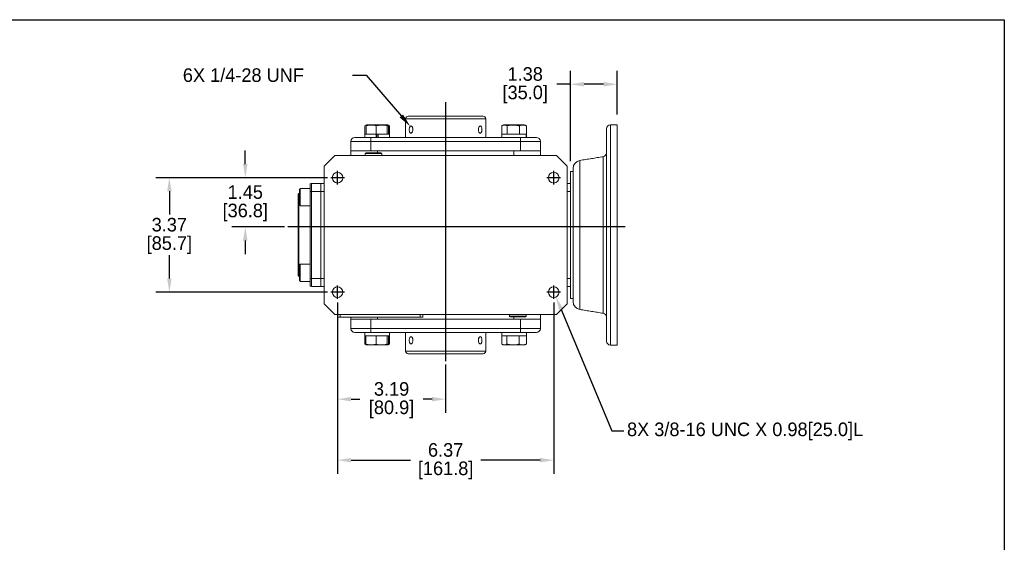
# Model space of a CAD drawing. Header units: inches. Extents: x 443.4 to 496, y 31.6 to 70.7.
# Tile 3 of 3: x 467 to 496, y 55.3 to 70.7. Entities that reach past the tile are written whole.
import ezdxf
from ezdxf import colors
from ezdxf.entities.mleader import LeaderData, LeaderLine
from ezdxf.math import Vec2, Vec3

# ---------------------------------------------------------------- set-up
doc = ezdxf.new("R2010")
doc.units = ezdxf.units.IN
doc.header["$MEASUREMENT"] = 0
doc.linetypes.add('CENTERX2', pattern=[20.32, 12.7, -2.54, 2.54, -2.54])
doc.layers.add('CENTER', color=40, linetype='CENTERX2')
doc.layers.add('Text', color=140, linetype='Continuous')
doc.layers.add('DIMENSIONS', color=140, linetype='Continuous', lineweight=15)
doc.dimstyles.new('SLDDIMSTYLE6', dxfattribs={"dimtxt": 3, "dimasz": 3, "dimexe": 0, "dimexo": 0.0625, "dimgap": 0.75, "dimtad": 0, "dimtih": 1, "dimtoh": 1, "dimdec": 0, "dimlfac": 3.5, "dimzin": 12, "dimdsep": 46, "dimtxsty": 'Standard', "dimsah": 1, "dimcen": 0.09, "dimadec": 0, "dimazin": 0, "dimtfac": 1, "dimtdec": 3, "dimtofl": 0, "dimtmove": 0, "dimatfit": 3, "dimfxl": 0, "dimtolj": 1, "dimtzin": 12, "dimarcsym": 0})
doc.dimstyles.get("Standard").update_dxf_attribs({"dimtxt": 0.4, "dimasz": 0.4, "dimexe": 0.4, "dimexo": 0.3, "dimgap": 0.2, "dimtad": 0, "dimtih": 1, "dimtoh": 1, "dimzin": 0, "dimdsep": 46, "dimtxsty": 'Standard', "dimcen": 0.09, "dimadec": 0, "dimazin": 0, "dimtfac": 1, "dimtofl": 0, "dimtmove": 0, "dimatfit": 3, "dimfxl": 0, "dimtolj": 1, "dimtzin": 0, "dimarcsym": 0})

# ---------------------------------------------------------------- blocks, each defined once
blk = doc.blocks.new('*D6')
at = {"layer": 'Defpoints', "color": 0}
for p in [(478.494, 67.563), (478.571, 67.474)]:
    blk.add_point(p, dxfattribs=at)
at = {"layer": 'DIMENSIONS', "color": 0, "lineweight": -2}
for p, q in [((476.794, 69.067), (477.194, 69.067)), ((477.194, 69.067), (478.232, 67.866))]:
    blk.add_line(p, q, dxfattribs=at)
at = {"layer": 'DIMENSIONS', "color": 0}
blk.add_solid([(478.283, 67.909), (478.182, 67.822), (478.494, 67.563)], dxfattribs=at)
at = {"layer": 'DIMENSIONS', "color": 0, "insert": (473.577, 69.067), "char_height": 0.4, "attachment_point": 5}
blk.add_mtext('\\A1;6X 1/4-28 UNF', dxfattribs=at)
blk = doc.blocks.new('*D31')
at = {"layer": 'Defpoints', "color": 0}
for p in [(476.352, 62.476), (479.537, 60.647), (479.537, 59.524)]:
    blk.add_point(p, dxfattribs=at)
at = {"layer": 'DIMENSIONS', "color": 0, "lineweight": -2}
for p, q in [((476.352, 62.376), (476.352, 59.124)), ((479.537, 60.547), (479.537, 59.124)), ((476.752, 59.524), (477.011, 59.524)), ((479.137, 59.524), (478.878, 59.524))]:
    blk.add_line(p, q, dxfattribs=at)
at = {"layer": 'DIMENSIONS', "color": 0}
for points in [[(476.752, 59.591), (476.752, 59.458), (476.352, 59.524)], [(479.137, 59.591), (479.137, 59.458), (479.537, 59.524)]]:
    blk.add_solid(points, dxfattribs=at)
at = {"layer": 'DIMENSIONS', "color": 0, "char_height": 0.4, "attachment_point": 5}
for s, insert in [('\\A1;3.19', (477.944, 59.824)), ('\\A1;[80.9]', (477.944, 59.224))]:
    blk.add_mtext(s, dxfattribs=dict(at, insert=insert))
blk = doc.blocks.new('*D32')
at = {"layer": 'Defpoints', "color": 0}
for p in [(476.352, 62.476), (482.722, 62.476), (482.722, 57.727)]:
    blk.add_point(p, dxfattribs=at)
at = {"layer": 'DIMENSIONS', "color": 0, "lineweight": -2}
for p, q in [((476.352, 62.376), (476.352, 57.327)), ((482.722, 62.376), (482.722, 57.327)), ((476.752, 57.727), (478.504, 57.727)), ((482.322, 57.727), (480.57, 57.727))]:
    blk.add_line(p, q, dxfattribs=at)
at = {"layer": 'DIMENSIONS', "color": 0}
for points in [[(476.752, 57.794), (476.752, 57.661), (476.352, 57.727)], [(482.322, 57.794), (482.322, 57.661), (482.722, 57.727)]]:
    blk.add_solid(points, dxfattribs=at)
at = {"layer": 'DIMENSIONS', "color": 0, "char_height": 0.4, "attachment_point": 5}
for s, insert in [('\\A1;6.37', (479.537, 58.027)), ('\\A1;[161.8]', (479.537, 57.427))]:
    blk.add_mtext(s, dxfattribs=dict(at, insert=insert))
blk = doc.blocks.new('*D33')
at = {"layer": 'Defpoints', "color": 0}
for p in [(476.154, 66.048), (473.633, 64.598), (474.887, 64.598)]:
    blk.add_point(p, dxfattribs=at)
at = {"layer": 'DIMENSIONS', "color": 0, "lineweight": -2}
for p, q in [((473.633, 66.448), (473.633, 66.848)), ((476.054, 66.048), (473.233, 66.048)), ((474.787, 64.598), (473.233, 64.598)), ((473.633, 64.198), (473.633, 63.798))]:
    blk.add_line(p, q, dxfattribs=at)
at = {"layer": 'DIMENSIONS', "color": 0}
for points in [[(473.566, 66.448), (473.699, 66.448), (473.633, 66.048)], [(473.566, 64.198), (473.699, 64.198), (473.633, 64.598)]]:
    blk.add_solid(points, dxfattribs=at)
at = {"layer": 'DIMENSIONS', "color": 0, "char_height": 0.4, "attachment_point": 5}
for s, insert in [('\\A1;1.45', (473.633, 65.623)), ('\\A1;[36.8]', (473.633, 65.023))]:
    blk.add_mtext(s, dxfattribs=dict(at, insert=insert))
blk = doc.blocks.new('*D34')
at = {"layer": 'Defpoints', "color": 0}
for p in [(476.154, 66.048), (471.395, 62.676), (476.154, 62.676)]:
    blk.add_point(p, dxfattribs=at)
at = {"layer": 'DIMENSIONS', "color": 0, "lineweight": -2}
for p, q in [((476.054, 66.048), (470.995, 66.048)), ((471.395, 65.648), (471.395, 64.962)), ((471.395, 63.076), (471.395, 63.762)), ((476.054, 62.676), (470.995, 62.676))]:
    blk.add_line(p, q, dxfattribs=at)
at = {"layer": 'DIMENSIONS', "color": 0}
for points in [[(471.329, 65.648), (471.462, 65.648), (471.395, 66.048)], [(471.329, 63.076), (471.462, 63.076), (471.395, 62.676)]]:
    blk.add_solid(points, dxfattribs=at)
at = {"layer": 'DIMENSIONS', "color": 0, "char_height": 0.4, "attachment_point": 5}
for s, insert in [('\\A1;3.37', (471.395, 64.662)), ('\\A1;[85.7]', (471.395, 64.062))]:
    blk.add_mtext(s, dxfattribs=dict(at, insert=insert))
blk = doc.blocks.new('*D36')
at = {"layer": 'Defpoints', "color": 0}
for p in [(483.216, 68.801), (484.593, 67.608), (483.216, 66.231)]:
    blk.add_point(p, dxfattribs=at)
at = {"layer": 'DIMENSIONS', "color": 0, "lineweight": -2}
for p, q in [((483.216, 66.531), (483.216, 69.201)), ((484.593, 67.908), (484.593, 69.201)), ((483.216, 68.801), (482.816, 68.801)), ((484.193, 68.801), (483.616, 68.801))]:
    blk.add_line(p, q, dxfattribs=at)
at = {"layer": 'DIMENSIONS', "color": 0}
for points in [[(483.616, 68.868), (483.616, 68.734), (483.216, 68.801)], [(484.193, 68.868), (484.193, 68.734), (484.593, 68.801)]]:
    blk.add_solid(points, dxfattribs=at)
at = {"layer": 'DIMENSIONS', "color": 0, "char_height": 0.4, "attachment_point": 5}
for s, insert in [('\\A1;1.38', (481.882, 69.101)), ('\\A1;[35.0]', (481.882, 68.501))]:
    blk.add_mtext(s, dxfattribs=dict(at, insert=insert))

msp = doc.modelspace()

# ---------------------------------------------------------------- linework, layer by layer
at = {"color": 7, "linetype": 'Continuous', "lineweight": 0}
for p, q in [((480.717, 67.781), (478.357, 67.781)), ((484.396, 67.608), (484.396, 61.116)), ((477.334, 67.116), (476.744, 67.116)), ((477.334, 67.234), (477.334, 67.116)), ((477.334, 67.116), (477.334, 66.84)), ((481.74, 67.116), (477.334, 67.116)), ((481.74, 67.234), (481.74, 67.116)), ((481.74, 66.84), (481.74, 67.116)), ((482.33, 67.116), (481.74, 67.116)), ((477.531, 66.84), (477.531, 66.777)), ((481.544, 66.703), (481.544, 66.84)), ((483.493, 62.166), (483.493, 66.557)), ((484.178, 62.056), (484.178, 66.667)), ((475.583, 65.876), (475.583, 65.64)), ((475.544, 65.64), (475.583, 65.64)), ((475.858, 65.64), (475.583, 65.64)), ((475.583, 65.64), (475.583, 63.083)), ((475.957, 65.64), (475.858, 65.64)), ((483.216, 65.64), (483.117, 65.64)), ((475.544, 63.083), (475.583, 63.083)), ((475.583, 63.083), (475.858, 63.083)), ((475.583, 63.083), (475.583, 62.847)), ((475.858, 63.083), (475.957, 63.083)), ((483.117, 63.083), (483.216, 63.083)), ((476.429, 61.942), (476.429, 62.021)), ((477.334, 61.883), (477.334, 61.608)), ((477.531, 61.942), (477.531, 61.883)), ((478.79, 61.942), (478.79, 62.021)), ((481.544, 61.883), (481.544, 61.947)), ((481.74, 61.608), (481.74, 61.883)), ((476.744, 61.608), (477.334, 61.608)), ((477.334, 61.608), (481.74, 61.608)), ((477.334, 61.49), (477.334, 61.608)), ((481.74, 61.49), (481.74, 61.608)), ((481.74, 61.608), (482.33, 61.608)), ((478.357, 60.943), (480.717, 60.943))]:
    msp.add_line(p, q, dxfattribs=at)
at = {"color": 7, "linetype": 'Continuous', "lineweight": 15}
for p, q in [((478.435, 67.859), (480.639, 67.859)), ((484.593, 67.608), (484.593, 61.116)), ((477.158, 67.332), (477.158, 67.576)), ((477.492, 67.332), (477.158, 67.332)), ((477.158, 67.332), (477.158, 67.332)), ((477.191, 67.332), (477.191, 67.576)), ((477.191, 67.332), (477.194, 67.332)), ((477.829, 67.602), (477.211, 67.602)), ((477.487, 67.332), (477.49, 67.332)), ((477.49, 67.332), (477.49, 67.576)), ((477.49, 67.332), (477.547, 67.332)), ((477.492, 67.234), (477.492, 67.332)), ((477.504, 67.332), (477.504, 67.234)), ((477.536, 67.332), (477.536, 67.234)), ((477.547, 67.332), (477.549, 67.332)), ((477.549, 67.234), (477.549, 67.332)), ((477.882, 67.332), (477.549, 67.332)), ((477.816, 67.332), (477.819, 67.332)), ((477.819, 67.332), (477.819, 67.576)), ((477.819, 67.332), (477.819, 67.332)), ((477.849, 67.332), (477.849, 67.576)), ((477.882, 67.332), (477.882, 67.576)), ((477.882, 67.332), (477.882, 67.332)), ((481.192, 67.332), (481.192, 67.576)), ((481.347, 67.332), (481.192, 67.332)), ((481.192, 67.332), (481.192, 67.332)), ((481.863, 67.602), (481.245, 67.602)), ((481.345, 67.332), (481.347, 67.332)), ((481.347, 67.332), (481.347, 67.576)), ((481.347, 67.332), (481.35, 67.332)), ((481.915, 67.332), (481.353, 67.332)), ((481.706, 67.332), (481.709, 67.332)), ((481.709, 67.332), (481.709, 67.576)), ((481.709, 67.332), (481.711, 67.332)), ((481.914, 67.332), (481.916, 67.332)), ((481.915, 67.234), (481.915, 67.332)), ((481.916, 67.332), (481.916, 67.576)), ((484.278, 66.645), (484.278, 67.49)), ((476.744, 66.84), (476.744, 67.116)), ((476.862, 67.234), (477.334, 67.234)), ((477.334, 67.234), (481.74, 67.234)), ((481.74, 67.234), (482.212, 67.234)), ((482.33, 67.116), (482.33, 66.84)), ((477.334, 66.84), (476.744, 66.84)), ((476.744, 66.703), (476.744, 66.84)), ((477.66, 66.758), (477.165, 66.758)), ((477.184, 66.777), (477.641, 66.777)), ((481.74, 66.84), (477.334, 66.84)), ((481.544, 66.84), (477.531, 66.84)), ((482.33, 66.84), (481.74, 66.84)), ((482.33, 66.84), (482.33, 66.703)), ((475.957, 66.388), (476.272, 66.703)), ((482.802, 66.703), (476.272, 66.703)), ((482.802, 66.703), (483.117, 66.388)), ((484.278, 66.647), (484.278, 66.654)), ((484.278, 66.221), (484.278, 66.501)), ((484.278, 62.224), (484.278, 66.5)), ((475.957, 62.336), (475.957, 66.388)), ((483.117, 62.336), (483.117, 66.388)), ((483.216, 65.876), (483.216, 66.231)), ((483.294, 62.399), (483.294, 66.324)), ((475.544, 65.866), (475.544, 65.64)), ((475.583, 65.876), (475.858, 65.876)), ((475.858, 65.64), (475.858, 65.876)), ((475.858, 65.876), (475.957, 65.876)), ((475.858, 65.876), (475.858, 65.64)), ((483.117, 65.876), (483.216, 65.876)), ((483.216, 65.64), (483.216, 65.876)), ((475.209, 65.581), (475.209, 63.142)), ((475.229, 65.705), (475.229, 65.244)), ((475.255, 65.73), (475.255, 65.219)), ((475.544, 65.64), (475.544, 63.083)), ((475.858, 63.083), (475.858, 65.64)), ((475.858, 63.083), (475.858, 65.64)), ((483.216, 65.456), (483.216, 65.64)), ((475.19, 63.162), (475.19, 65.562)), ((483.216, 63.267), (483.216, 65.456)), ((475.229, 63.479), (475.229, 63.249)), ((475.255, 63.505), (475.255, 63.249)), ((483.216, 63.083), (483.216, 63.267)), ((475.229, 63.249), (475.229, 63.019)), ((475.255, 63.249), (475.255, 62.993)), ((475.544, 63.083), (475.544, 62.858)), ((475.858, 62.847), (475.858, 63.083)), ((475.858, 63.083), (475.858, 62.847)), ((483.216, 62.847), (483.216, 63.083)), ((475.858, 62.847), (475.583, 62.847)), ((475.957, 62.847), (475.858, 62.847)), ((483.216, 62.847), (483.117, 62.847)), ((483.216, 62.493), (483.216, 62.847)), ((484.278, 62.223), (484.278, 62.502)), ((476.272, 62.021), (475.957, 62.336)), ((483.117, 62.336), (482.802, 62.021)), ((482.802, 62.021), (476.272, 62.021)), ((476.35, 61.942), (476.35, 62.021)), ((476.429, 61.942), (476.35, 61.942)), ((478.79, 61.942), (476.429, 61.942)), ((476.744, 61.883), (476.744, 61.942)), ((476.744, 61.608), (476.744, 61.883)), ((476.744, 61.883), (477.334, 61.883)), ((477.334, 61.883), (481.74, 61.883)), ((481.544, 61.883), (477.531, 61.883)), ((478.868, 61.942), (478.79, 61.942)), ((478.868, 61.942), (478.868, 62.021)), ((481.414, 61.966), (481.89, 61.966)), ((481.872, 61.947), (481.433, 61.947)), ((481.74, 61.883), (482.33, 61.883)), ((481.89, 61.947), (481.872, 61.947)), ((481.89, 61.966), (481.909, 61.966)), ((482.33, 62.021), (482.33, 61.883)), ((482.33, 61.883), (482.33, 61.608)), ((484.278, 61.234), (484.278, 62.079)), ((484.278, 62.07), (484.278, 62.075)), ((477.334, 61.49), (476.862, 61.49)), ((477.158, 61.391), (477.881, 61.391)), ((477.158, 61.391), (477.158, 61.147)), ((477.19, 61.391), (477.19, 61.147)), ((477.192, 61.391), (477.19, 61.391)), ((481.74, 61.49), (477.334, 61.49)), ((477.486, 61.391), (477.484, 61.391)), ((477.486, 61.391), (477.486, 61.147)), ((477.489, 61.391), (477.486, 61.391)), ((477.816, 61.391), (477.814, 61.391)), ((477.816, 61.391), (477.816, 61.147)), ((477.817, 61.391), (477.816, 61.391)), ((477.839, 61.391), (477.881, 61.391)), ((477.85, 61.391), (477.85, 61.147)), ((477.881, 61.49), (477.881, 61.391)), ((477.882, 61.391), (477.881, 61.391)), ((477.882, 61.391), (477.882, 61.391)), ((477.882, 61.391), (477.882, 61.147)), ((481.192, 61.391), (481.914, 61.391)), ((481.192, 61.391), (481.192, 61.147)), ((481.344, 61.391), (481.342, 61.391)), ((481.344, 61.391), (481.344, 61.147)), ((481.347, 61.391), (481.344, 61.391)), ((481.705, 61.391), (481.702, 61.391)), ((481.705, 61.391), (481.705, 61.147)), ((481.707, 61.391), (481.705, 61.391)), ((482.212, 61.49), (481.74, 61.49)), ((481.916, 61.391), (481.914, 61.391)), ((481.916, 61.391), (481.916, 61.391)), ((481.916, 61.391), (481.916, 61.147)), ((477.211, 61.122), (477.829, 61.122)), ((481.245, 61.122), (481.375, 61.122)), ((481.375, 61.122), (481.863, 61.122)), ((480.639, 60.864), (478.435, 60.864))]:
    msp.add_line(p, q, dxfattribs=at)
for centre in [(476.352, 66.048), (482.722, 66.048), (476.352, 62.676), (482.722, 62.676)]:
    msp.add_circle(centre, 0.156, dxfattribs=at)
for centre, radius, start, end in [((478.435, 67.781), 0.0787, 90, 180), ((480.639, 67.781), 0.0787, 0, 90), ((484.396, 67.49), 0.118, 90, 180), ((476.862, 67.116), 0.118, 90, 180), ((482.212, 67.116), 0.118, 0, 90), ((484.16, 66.784), 0.118, 279.0903, 0), ((483.53, 66.324), 0.236, 99.0903, 180), ((475.583, 65.798), 0.0787, 90, 120), ((475.583, 62.926), 0.0787, 240, 270), ((483.53, 62.399), 0.236, 180, 260.9097), ((484.16, 61.94), 0.118, 0, 80.9097), ((476.862, 61.608), 0.118, 180, 270), ((482.212, 61.608), 0.118, 270, 0), ((484.396, 61.234), 0.118, 180, 270), ((478.435, 60.943), 0.0787, 180, 270), ((480.639, 60.943), 0.0787, 270, 0)]:
    msp.add_arc(centre, radius, start, end, dxfattribs=at)
for points in [[(478.357, 67.781), (478.357, 67.234)], [(480.717, 67.234), (480.717, 67.781)], [(484.593, 67.608), (484.396, 67.608)], [(477.158, 67.332), (477.158, 67.234)], [(477.203, 67.598), (477.172, 67.584)], [(477.211, 67.602), (477.203, 67.598)], [(477.837, 67.598), (477.829, 67.602)], [(477.868, 67.584), (477.839, 67.597)], [(477.843, 67.589), (477.882, 67.576)], [(477.882, 67.576), (477.868, 67.583)], [(477.882, 67.234), (477.882, 67.332)], [(481.192, 67.332), (481.192, 67.234)], [(481.245, 67.602), (481.206, 67.584)], [(481.902, 67.584), (481.863, 67.602)], [(481.916, 67.576), (481.902, 67.583)], [(481.916, 67.234), (481.916, 67.332)], [(477.184, 66.777), (477.165, 66.758)], [(477.165, 66.758), (477.167, 66.703)], [(477.66, 66.758), (477.641, 66.777)], [(477.658, 66.703), (477.66, 66.758)], [(484.178, 66.667), (483.493, 66.557)], [(483.294, 66.231), (483.216, 66.231)], [(475.209, 65.581), (475.19, 65.562)], [(475.229, 65.581), (475.209, 65.581)], [(475.255, 65.73), (475.229, 65.705)], [(475.544, 65.73), (475.255, 65.73)], [(475.229, 65.244), (475.255, 65.219)], [(475.255, 65.219), (475.544, 65.219)], [(475.255, 63.505), (475.229, 63.479)], [(475.544, 63.505), (475.255, 63.505)], [(475.19, 63.162), (475.209, 63.142)], [(475.209, 63.142), (475.229, 63.142)], [(475.229, 63.019), (475.255, 62.993)], [(475.255, 62.993), (475.544, 62.993)], [(483.216, 62.493), (483.294, 62.493)], [(483.493, 62.166), (484.178, 62.056)], [(481.416, 62.021), (481.414, 61.966)], [(481.414, 61.966), (481.433, 61.947)], [(481.89, 61.947), (481.909, 61.966)], [(481.909, 61.966), (481.907, 62.021)], [(477.158, 61.49), (477.158, 61.391)], [(477.882, 61.391), (477.882, 61.49)], [(478.357, 61.49), (478.357, 60.943)], [(480.717, 60.943), (480.717, 61.49)], [(481.192, 61.49), (481.192, 61.391)], [(481.916, 61.391), (481.916, 61.49)], [(477.173, 61.139), (477.203, 61.125)], [(477.203, 61.125), (477.211, 61.122)], [(477.829, 61.122), (477.837, 61.125)], [(477.837, 61.126), (477.867, 61.139)], [(477.866, 61.14), (477.882, 61.147)], [(481.207, 61.139), (481.245, 61.122)], [(481.863, 61.122), (481.901, 61.139)], [(481.9, 61.14), (481.916, 61.147)], [(484.396, 61.116), (484.593, 61.116)]]:
    msp.add_open_spline(points, degree=1, dxfattribs=at)
for points, knots in [([(477.158, 67.576), (477.168, 67.582), (477.183, 67.591), (477.199, 67.592), (477.204, 67.593)], [0, 0, 0, 0, 0.678332, 1, 1, 1, 1]), ([(477.191, 67.576), (477.227, 67.585), (477.299, 67.602), (477.4, 67.599), (477.463, 67.583), (477.49, 67.576)], [0, 0, 0, 0, 0.359919, 0.730736, 1, 1, 1, 1]), ([(477.204, 67.595), (477.203, 67.595), (477.198, 67.596), (477.194, 67.584), (477.191, 67.576)], [0, 0, 0, 0, 0.371215, 1, 1, 1, 1]), ([(477.49, 67.576), (477.512, 67.582), (477.569, 67.595), (477.666, 67.603), (477.754, 67.592), (477.805, 67.58), (477.819, 67.576)], [0, 0, 0, 0, 0.20045, 0.531174, 0.871908, 1, 1, 1, 1]), ([(477.819, 67.576), (477.822, 67.585), (477.83, 67.602), (477.84, 67.599), (477.846, 67.583), (477.849, 67.576)], [0, 0, 0, 0, 0.359919, 0.730737, 1, 1, 1, 1]), ([(478.572, 67.466), (478.572, 67.454), (478.57, 67.43), (478.56, 67.398), (478.545, 67.374), (478.527, 67.36), (478.509, 67.358), (478.492, 67.368), (478.479, 67.389), (478.469, 67.419), (478.465, 67.454), (478.466, 67.49), (478.472, 67.524), (478.483, 67.551), (478.497, 67.568), (478.515, 67.574), (478.533, 67.568), (478.55, 67.55), (478.564, 67.523), (478.571, 67.493), (478.572, 67.474), (478.572, 67.466)], [0, 0, 0, 0, 0.05354, 0.107075, 0.160746, 0.214508, 0.268121, 0.32158, 0.375117, 0.428845, 0.482578, 0.536122, 0.589578, 0.643183, 0.696943, 0.750622, 0.804111, 0.857597, 0.91127, 0.965032, 1, 1, 1, 1]), ([(480.608, 67.466), (480.608, 67.454), (480.607, 67.43), (480.599, 67.398), (480.587, 67.374), (480.571, 67.36), (480.553, 67.358), (480.535, 67.368), (480.519, 67.389), (480.507, 67.419), (480.501, 67.454), (480.502, 67.49), (480.51, 67.524), (480.524, 67.551), (480.541, 67.568), (480.56, 67.574), (480.577, 67.568), (480.592, 67.55), (480.602, 67.523), (480.607, 67.493), (480.608, 67.474), (480.608, 67.466)], [0, 0, 0, 0, 0.05354, 0.107075, 0.160746, 0.214508, 0.268121, 0.32158, 0.375117, 0.428845, 0.482578, 0.536122, 0.589578, 0.643183, 0.696943, 0.750622, 0.804111, 0.857597, 0.91127, 0.965032, 1, 1, 1, 1]), ([(481.192, 67.576), (481.198, 67.58), (481.222, 67.592), (481.263, 67.603), (481.309, 67.595), (481.337, 67.582), (481.347, 67.576)], [0, 0, 0, 0, 0.128092, 0.458987, 0.79955, 1, 1, 1, 1]), ([(481.347, 67.576), (481.39, 67.585), (481.477, 67.602), (481.6, 67.599), (481.677, 67.583), (481.709, 67.576)], [0, 0, 0, 0, 0.359919, 0.730737, 1, 1, 1, 1]), ([(481.709, 67.576), (481.734, 67.585), (481.784, 67.602), (481.854, 67.599), (481.898, 67.583), (481.916, 67.576)], [0, 0, 0, 0, 0.359919, 0.730736, 1, 1, 1, 1]), ([(484.278, 66.5), (484.278, 66.511), (484.279, 66.544), (484.281, 66.593), (484.279, 66.629), (484.278, 66.641), (484.278, 66.645)], [0, 0, 0, 0, 0.170415, 0.4909, 0.83062, 1, 1, 1, 1]), ([(484.278, 62.079), (484.278, 62.083), (484.279, 62.095), (484.281, 62.13), (484.279, 62.178), (484.278, 62.212), (484.278, 62.224)], [0, 0, 0, 0, 0.170415, 0.4909, 0.830619, 1, 1, 1, 1]), ([(478.572, 61.258), (478.572, 61.246), (478.57, 61.222), (478.56, 61.19), (478.545, 61.166), (478.527, 61.152), (478.509, 61.15), (478.492, 61.16), (478.479, 61.181), (478.469, 61.211), (478.465, 61.246), (478.466, 61.282), (478.472, 61.316), (478.483, 61.343), (478.497, 61.36), (478.515, 61.366), (478.533, 61.36), (478.55, 61.342), (478.564, 61.315), (478.571, 61.285), (478.572, 61.265), (478.572, 61.258)], [0, 0, 0, 0, 0.05354, 0.107074, 0.160746, 0.214508, 0.268121, 0.32158, 0.375117, 0.428844, 0.482578, 0.536122, 0.589578, 0.643183, 0.696943, 0.750622, 0.804111, 0.857597, 0.91127, 0.965031, 1, 1, 1, 1]), ([(480.608, 61.258), (480.608, 61.246), (480.607, 61.222), (480.599, 61.19), (480.587, 61.166), (480.571, 61.152), (480.553, 61.15), (480.535, 61.16), (480.519, 61.181), (480.507, 61.211), (480.501, 61.246), (480.502, 61.282), (480.51, 61.316), (480.524, 61.343), (480.541, 61.36), (480.56, 61.366), (480.577, 61.36), (480.592, 61.342), (480.602, 61.315), (480.607, 61.285), (480.608, 61.265), (480.608, 61.258)], [0, 0, 0, 0, 0.05354, 0.107074, 0.160746, 0.214508, 0.268121, 0.32158, 0.375117, 0.428844, 0.482578, 0.536122, 0.589578, 0.643183, 0.696943, 0.750622, 0.804111, 0.857597, 0.91127, 0.965031, 1, 1, 1, 1]), ([(477.2, 61.13), (477.2, 61.13), (477.185, 61.13), (477.172, 61.139), (477.158, 61.147)], [0, 0, 0, 0, 0.030608, 1, 1, 1, 1]), ([(477.19, 61.147), (477.194, 61.137), (477.199, 61.125), (477.203, 61.127), (477.204, 61.127)], [0, 0, 0, 0, 0.858551, 1, 1, 1, 1]), ([(477.486, 61.147), (477.467, 61.142), (477.415, 61.128), (477.328, 61.121), (477.248, 61.131), (477.202, 61.144), (477.19, 61.147)], [0, 0, 0, 0, 0.200449, 0.531174, 0.871908, 1, 1, 1, 1]), ([(477.816, 61.147), (477.777, 61.139), (477.697, 61.121), (477.585, 61.125), (477.515, 61.141), (477.486, 61.147)], [0, 0, 0, 0, 0.359919, 0.730737, 1, 1, 1, 1]), ([(477.85, 61.147), (477.846, 61.139), (477.838, 61.121), (477.827, 61.125), (477.82, 61.141), (477.816, 61.147)], [0, 0, 0, 0, 0.359919, 0.730736, 1, 1, 1, 1]), ([(477.882, 61.147), (477.873, 61.143), (477.86, 61.138), (477.847, 61.136), (477.844, 61.135)], [0, 0, 0, 0, 0.695837, 1, 1, 1, 1]), ([(481.344, 61.147), (481.326, 61.139), (481.289, 61.121), (481.238, 61.125), (481.206, 61.141), (481.192, 61.147)], [0, 0, 0, 0, 0.359919, 0.730737, 1, 1, 1, 1]), ([(481.705, 61.147), (481.662, 61.139), (481.575, 61.121), (481.452, 61.125), (481.376, 61.141), (481.344, 61.147)], [0, 0, 0, 0, 0.359919, 0.730736, 1, 1, 1, 1]), ([(481.916, 61.147), (481.902, 61.142), (481.865, 61.128), (481.803, 61.121), (481.747, 61.131), (481.714, 61.144), (481.705, 61.147)], [0, 0, 0, 0, 0.200449, 0.531174, 0.871908, 1, 1, 1, 1])]:
    msp.add_open_spline(points, degree=3, knots=knots, dxfattribs=at)
at = {"layer": 'CENTER'}
for p, q in [((479.537, 68.274), (479.537, 60.647)), ((476.352, 65.848), (476.352, 66.248)), ((482.722, 65.848), (482.722, 66.248)), ((476.556, 66.048), (476.154, 66.048)), ((482.926, 66.048), (482.524, 66.048)), ((476.556, 62.676), (476.154, 62.676)), ((476.352, 62.476), (476.352, 62.875)), ((482.926, 62.676), (482.524, 62.676)), ((482.722, 62.476), (482.722, 62.875))]:
    msp.add_line(p, q, dxfattribs=at)
at = {"layer": 'CENTER', "color": 40}
msp.add_lwpolyline([(484.832, 64.598), (474.887, 64.598)], dxfattribs=at)
at = {"layer": 'Defpoints'}
msp.add_lwpolyline([(496, 31.555), (443.432, 31.555), (443.432, 70.703), (496, 70.703)], close=True, dxfattribs=at)

# ---------------------------------------------------------------- dimensions: what is measured, and where the dimension line sits
at = {"layer": 'DIMENSIONS'}
dim = msp.add_diameter_dim_2p(p1=(478.571, 67.474), p2=(478.494, 67.563), text='6X 1/4-28 UNF', dimstyle='SLDDIMSTYLE6', override={"dimtxt": 0.4, "dimasz": 0.4, "dimpost": '<>', "dimcen": 0}, dxfattribs=at)
dim.commit()
dim.dimension.update_dxf_attribs({"geometry": '*D6', "text_midpoint": (473.577, 69.067), "dimtype": 163})
for base, p1, p2, override, picture, middle in [((483.216, 68.801), (484.593, 67.608), (483.216, 66.231), {"dimgap": 0.1, "dimpost": '\\X'}, '*D36', (481.882, 68.801)), ((479.537, 59.5242), (476.3518, 62.4758), (479.537, 60.6471), {"dimexo": 0.1, "dimgap": 0.1, "dimpost": '\\X'}, '*D31', (477.9444, 59.5242)), ((482.722, 57.727), (476.352, 62.476), (482.722, 62.476), {"dimexo": 0.1, "dimgap": 0.1, "dimpost": '\\X'}, '*D32', (479.537, 57.727))]:
    dim = msp.add_linear_dim(base=base, p1=p1, p2=p2, dimstyle='Standard', override=override, dxfattribs=at)
    dim.commit()
    dim.dimension.update_dxf_attribs({"geometry": picture, "text_midpoint": middle})
for base, p2, picture, middle in [((473.633, 64.598), (474.887, 64.598), '*D33', (473.633, 65.323)), ((471.395, 62.676), (476.154, 62.676), '*D34', (471.395, 64.362))]:
    dim = msp.add_linear_dim(base=base, p1=(476.154, 66.048), p2=p2, angle=90, dimstyle='Standard', override={"dimexo": 0.1, "dimgap": 0.1, "dimpost": '\\X'}, dxfattribs=at)
    dim.commit()
    dim.dimension.update_dxf_attribs({"geometry": picture, "text_midpoint": middle})

# ---------------------------------------------------------------- leaders
at = {"layer": 'Text'}
ml = msp.add_multileader_mtext('Standard', dxfattribs=at)
ml.set_content('8X 3/8-16 UNC X 0.98[25.0]L', color=256)
ml.set_leader_properties()
ml.build(insert=Vec2(0, 0))
ml.multileader.update_dxf_attribs({"text_right_attachment_type": 6, "dogleg_length": 0.36, "arrow_head_size": 0.4})
ctx = ml.context
ctx.base_point, ctx.char_height, ctx.arrow_head_size, ctx.landing_gap_size, ctx.plane_origin = Vec3(484.792, 58.596), 0.4, 0.4, 0.09, Vec3(482.788, 62.535)
ctx.right_attachment = 6
notes = []
notes.append((ctx, [(0, (1, 1, 0), (484.432, 58.596), (1, 0), 0.36, [(0, [(482.788, 62.535)], 0, [])])]))
ctx.mtext.insert, ctx.mtext.flow_direction = Vec3(484.882, 58.836), 5
for ctx, leaders in notes:
    for number, flags, end, landing, length, lines in leaders:
        leader = LeaderData()
        leader.index, (leader.has_last_leader_line, leader.has_dogleg_vector, leader.attachment_direction) = number, flags
        leader.last_leader_point, leader.dogleg_vector, leader.dogleg_length = Vec3(end), Vec3(landing), length
        for number, points, colour, breaks in lines:
            line = LeaderLine()
            line.index, line.vertices, line.color, line.breaks = number, Vec3.list(points), colors.encode_raw_color(colour), breaks
            leader.lines.append(line)
        ctx.leaders.append(leader)

doc.saveas('drawing.dxf')
